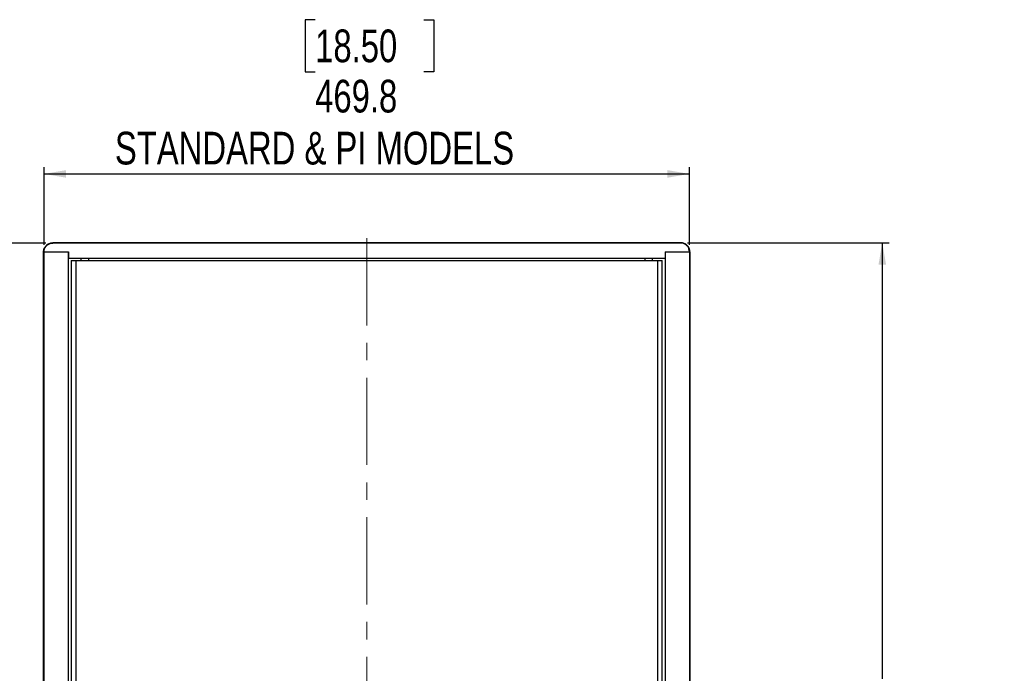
# Model space of a CAD drawing. Header units: millimetres. Extents: x 0 to 4205, y 0 to 2970.
# Tile 9 of 34: x 687 to 1404, y 1158 to 1634. Entities that reach past the tile are written whole.
import ezdxf

# ---------------------------------------------------------------- set-up
doc = ezdxf.new("R2010")
doc.units = ezdxf.units.MM
doc.header["$LTSCALE"] = 5
doc.linetypes.add('CENTERX2', pattern=[20.32, 12.7, -2.54, 2.54, -2.54])
doc.layers.add('SLD-0', color=7, linetype='Continuous')
doc.styles.add('SLDTEXTSTYLE0', font='TXT', dxfattribs={"width": 0.75})
doc.dimstyles.new('SLDDIMSTYLE0', dxfattribs={"dimtxt": 23.8125, "dimasz": 16, "dimexe": 0, "dimexo": 0.0625, "dimgap": 5.953125, "dimtad": 0, "dimtih": 1, "dimtoh": 1, "dimdec": 1, "dimrnd": 1e-09, "dimzin": 12, "dimdsep": 46, "dimtxsty": 'SLDTEXTSTYLE0', "dimsah": 1, "dimcen": 0.09, "dimadec": 0, "dimazin": 3, "dimtfac": 1, "dimtdec": 1, "dimtofl": 0, "dimtmove": 0, "dimatfit": 3, "dimfxl": 1, "dimfrac": 2, "dimtolj": 1, "dimtzin": 12, "dimarcsym": 0})

# ---------------------------------------------------------------- blocks, each defined once
blk = doc.blocks.new('_D')
at = {"layer": 'SLD-0', "color": 7, "transparency": 16777216}
for p, q in [((1173.24, 1471.83), (1319.95, 1471.83)), ((1314.95, 1471.83), (1314.95, 1154.49)), ((1275.37, 1149.66), (1268.13, 1149.66)), ((1268.13, 1149.66), (1268.13, 1111.83)), ((1354.53, 1149.66), (1361.77, 1149.66)), ((1361.77, 1149.66), (1361.77, 1111.83)), ((1268.13, 1111.83), (1275.37, 1111.83)), ((1361.77, 1111.83), (1354.53, 1111.83)), ((1314.95, 702.68), (1314.95, 999.58)), ((1173.24, 702.68), (1319.95, 702.68))]:
    blk.add_line(p, q, dxfattribs=at)
for points in [[(1314.95, 1471.83), (1312.2, 1455.83), (1317.7, 1455.83)], [(1314.95, 702.68), (1317.7, 718.68), (1312.2, 718.68)]]:
    blk.add_solid(points, dxfattribs=at)
at = {"layer": 'SLD-0', "color": 7, "transparency": 16777216, "char_height": 23.812, "attachment_point": 1, "style": 'SLDTEXTSTYLE0'}
for s, insert in [('30.28', (1275.37, 1142.52)), ('769.2', (1275.37, 1105.94)), ('OUTDOOR', (1234.93, 1068.11)), ('MODELS', (1250.96, 1030.27))]:
    blk.add_mtext(s, dxfattribs=dict(at, insert=insert))
blk = doc.blocks.new('_D_2')
at = {"layer": 'SLD-0', "color": 7, "transparency": 16777216}
for p, q in [((706.02, 1471.53), (559.32, 1471.53)), ((564.32, 1471.53), (564.32, 1154.49)), ((524.74, 1149.66), (517.5, 1149.66)), ((517.5, 1149.66), (517.5, 1111.83)), ((603.9, 1149.66), (611.14, 1149.66)), ((611.14, 1149.66), (611.14, 1111.83)), ((517.5, 1111.83), (524.74, 1111.83)), ((611.14, 1111.83), (603.9, 1111.83)), ((564.32, 702.98), (564.32, 999.58)), ((706.02, 702.98), (559.32, 702.98))]:
    blk.add_line(p, q, dxfattribs=at)
for points in [[(564.32, 1471.53), (561.57, 1455.53), (567.07, 1455.53)], [(564.32, 702.98), (567.07, 718.98), (561.57, 718.98)]]:
    blk.add_solid(points, dxfattribs=at)
at = {"layer": 'SLD-0', "color": 7, "transparency": 16777216, "char_height": 23.812, "attachment_point": 1, "style": 'SLDTEXTSTYLE0'}
for s, insert in [('30.26', (524.74, 1142.52)), ('768.6', (524.74, 1105.94)), ('STANDARD &', (464.7, 1068.11)), ('PI MODELS', (482.96, 1030.27))]:
    blk.add_mtext(s, dxfattribs=dict(at, insert=insert))
blk = doc.blocks.new('_D_3')
at = {"layer": 'SLD-0', "color": 7, "transparency": 16777216}
for p, q in [((902.08, 1634.14), (894.84, 1634.14)), ((894.84, 1634.14), (894.84, 1596.3)), ((981.24, 1634.14), (988.48, 1634.14)), ((988.48, 1634.14), (988.48, 1596.3)), ((894.84, 1596.3), (902.08, 1596.3)), ((988.48, 1596.3), (981.24, 1596.3)), ((704.71, 1470.18), (704.71, 1526.89)), ((1174.55, 1470.18), (1174.55, 1526.89)), ((704.71, 1521.89), (1174.55, 1521.89))]:
    blk.add_line(p, q, dxfattribs=at)
for points in [[(704.71, 1521.89), (720.71, 1519.14), (720.71, 1524.64)], [(1174.55, 1521.89), (1158.55, 1524.64), (1158.55, 1519.14)]]:
    blk.add_solid(points, dxfattribs=at)
at = {"layer": 'SLD-0', "color": 7, "transparency": 16777216, "attachment_point": 1, "style": 'SLDTEXTSTYLE0'}
for s, insert, char_height in [('18.50', (902.08, 1627), 23.812), ('469.8', (902.08, 1590.42), 23.812), ('STANDARD & PI MODELS', (756.3, 1552.58), 23.8125)]:
    blk.add_mtext(s, dxfattribs=dict(at, insert=insert, char_height=char_height))

msp = doc.modelspace()

# ---------------------------------------------------------------- linework, layer by layer
at = {"color": 7, "linetype": 'Continuous', "lineweight": 25}
for p, q in [((1168.243274, 1471.529401), (711.024151, 1471.529401)), ((704.683707, 1465.17942), (722.45279, 1465.17942)), ((704.714299, 709.326204), (704.714299, 1465.17942)), ((722.200066, 1465.17942), (722.200066, 709.326204)), ((722.45279, 1465.17942), (722.45279, 1460.480429)), ((1156.814635, 1465.17942), (1174.583719, 1465.17942)), ((1156.814635, 1465.17942), (1156.814635, 1460.480429)), ((1157.067359, 709.326204), (1157.067359, 1465.17942)), ((1174.553126, 1465.17942), (1174.553126, 709.326204)), ((722.45279, 1460.480429), (1156.814635, 1460.480429)), ((724.470318, 1458.910681), (724.470318, 715.600004)), ((724.470318, 1458.910681), (727.968797, 1458.910681)), ((727.968797, 1458.910681), (727.968797, 715.600004)), ((727.968797, 1458.910681), (1151.298628, 1458.910681)), ((731.5702, 1460.480429), (731.5702, 1458.910681)), ((1147.697226, 1458.910681), (1147.697226, 1460.480429)), ((1151.298628, 1458.910681), (1151.298628, 715.600004)), ((1151.298628, 1458.910681), (1154.797107, 1458.910681)), ((1154.797107, 715.600004), (1154.797107, 1458.910681))]:
    msp.add_line(p, q, dxfattribs=at)
at = {"color": 8, "linetype": 'Continuous', "lineweight": 25}
for p, q in [((737.163306, 1460.480429), (737.163306, 1458.910681)), ((1142.104119, 1460.480429), (1142.104119, 1458.910681))]:
    msp.add_line(p, q, dxfattribs=at)
at = {"color": 7, "linetype": 'Continuous', "lineweight": 25}
for points in [[(704.683707, 1465.17942), (704.753013, 1465.889239), (704.89162, 1467.308816), (705.971444, 1469.202332), (707.56319, 1470.638574), (709.348448, 1471.415524), (710.5406, 1471.49654), (711.024151, 1471.529401)], [(1174.583719, 1465.17942), (1174.514412, 1465.889239), (1174.375805, 1467.308816), (1173.295981, 1469.202332), (1171.704235, 1470.638574), (1169.918977, 1471.415524), (1168.726825, 1471.49654), (1168.243274, 1471.529401)]]:
    msp.add_open_spline(points, degree=3, knots=[0, 0, 0, 0, 0.2126187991, 0.425219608, 0.6385285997, 0.853383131, 1, 1, 1, 1], dxfattribs=at)
at = {"layer": 'SLD-0', "color": 7}
for p, q in [((1168.243273, 1471.829404), (711.024152, 1471.829404)), ((704.414298, 709.326204), (704.414298, 1465.179404)), ((1174.853127, 1465.179404), (1174.853127, 709.326204))]:
    msp.add_line(p, q, dxfattribs=at)
at = {"layer": 'SLD-0', "color": 7, "linetype": 'CENTERX2', "lineweight": 18}
msp.add_line((939.633713, 1475.179404), (939.633713, 699.326204), dxfattribs=at)
at = {"layer": 'SLD-0', "color": 7}
for points in [[(704.383713, 1465.179404), (704.383713, 1465.620008), (704.427033, 1466.053594), (704.554247, 1466.692821), (704.607076, 1466.904015), (704.73427, 1467.323198), (704.808825, 1467.531185), (705.059756, 1468.135747), (705.264329, 1468.517872), (705.74834, 1469.241839), (706.029169, 1469.583315), (706.641935, 1470.195113), (706.976308, 1470.469715), (707.702455, 1470.954638), (708.086987, 1471.159519), (708.883972, 1471.489584), (709.301316, 1471.616628), (710.155231, 1471.786664), (710.587554, 1471.829404), (711.024152, 1471.829404)], [(1174.883713, 1465.179404), (1174.883713, 1465.620008), (1174.840392, 1466.053594), (1174.713178, 1466.692821), (1174.660349, 1466.904015), (1174.533155, 1467.323198), (1174.4586, 1467.531185), (1174.207669, 1468.135747), (1174.003096, 1468.517872), (1173.519085, 1469.241839), (1173.238256, 1469.583315), (1172.62549, 1470.195113), (1172.291117, 1470.469715), (1171.56497, 1470.954638), (1171.180438, 1471.159519), (1170.383453, 1471.489584), (1169.966109, 1471.616628), (1169.112194, 1471.786664), (1168.679871, 1471.829404), (1168.243273, 1471.829404)]]:
    msp.add_open_spline(points, degree=3, knots=[0, 0, 0, 0, 0.125, 0.125, 0.1875, 0.1875, 0.25, 0.25, 0.375, 0.375, 0.5, 0.5, 0.625, 0.625, 0.75, 0.75, 0.875, 0.875, 1, 1, 1, 1], dxfattribs=at)

# ---------------------------------------------------------------- dimensions: what is measured, and where the dimension line sits
dim = msp.add_linear_dim(base=(1174.553127, 1580.425881), p1=(704.714298, 1465.179404), p2=(1174.553127, 1465.179404), text='<>\\PSTANDARD & PI MODELS', dimstyle='SLDDIMSTYLE0', dxfattribs=at)
dim.commit()
dim.dimension.update_dxf_attribs({"geometry": '_D_3', "text_midpoint": (941.660403, 1580.425881), "dimtype": 160})
for base, p1, p2, text, picture, middle in [((564.318792, 702.976204), (711.024152, 1471.529404), (711.024152, 702.976204), '<>\\PSTANDARD &\\PPI MODELS', '_D_2', (564.318792, 1077.033944)), ((1314.948633, 702.676204), (1168.243273, 1471.829404), (1168.243273, 702.676204), '<>\\POUTDOOR\\PMODELS', '_D', (1314.948633, 1077.033944))]:
    dim = msp.add_linear_dim(base=base, p1=p1, p2=p2, angle=90, text=text, dimstyle='SLDDIMSTYLE0', dxfattribs=at)
    dim.commit()
    dim.dimension.update_dxf_attribs({"geometry": picture, "text_midpoint": middle, "dimtype": 160})

doc.saveas('drawing.dxf')
